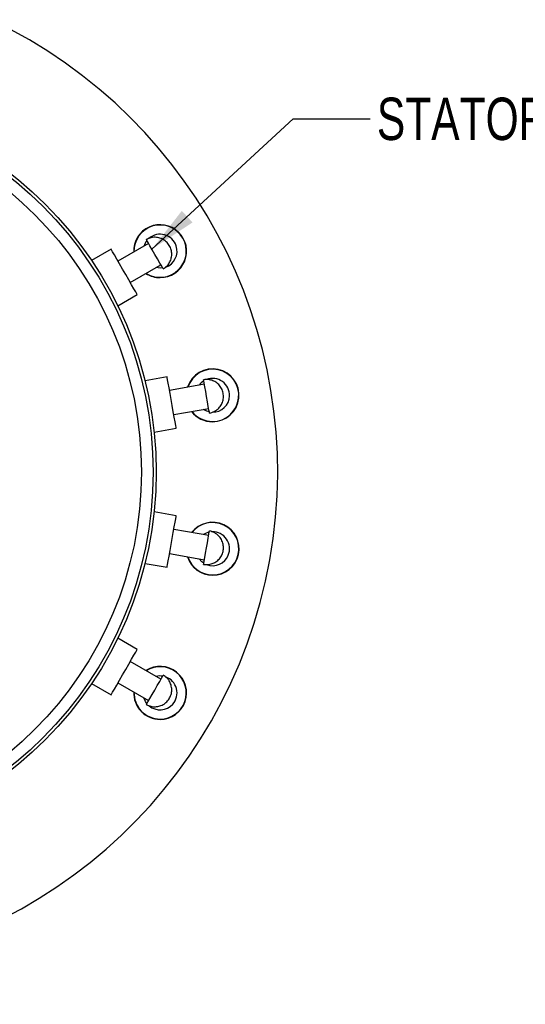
# Model space of a CAD drawing. Header units: inches. Extents: x 0.5 to 16.4, y 0.4 to 10.9.
# Tile 8 of 11: x 6.7 to 8.4, y 4.7 to 7.9. Entities that reach past the tile are written whole.
import ezdxf

# ---------------------------------------------------------------- set-up
doc = ezdxf.new("R2010")
doc.units = ezdxf.units.IN
doc.header["$MEASUREMENT"] = 0
doc.layers.add('DIMENSIONS', color=150, linetype='Continuous')
doc.layers.add('OBJECT', color=1, linetype='Continuous')
doc.styles.add('SLDTEXTSTYLE0', font='TXT', dxfattribs={"width": 0.75})
doc.dimstyles.new('SLDDIMSTYLE0', dxfattribs={"dimtxt": 0.137795, "dimasz": 0.156, "dimexe": 0, "dimexo": 0.0625, "dimgap": 0.034449, "dimtad": 0, "dimtih": 1, "dimtoh": 1, "dimdec": 3, "dimlfac": 0.5, "dimrnd": 1e-09, "dimzin": 12, "dimdsep": 46, "dimtxsty": 'SLDTEXTSTYLE0', "dimsah": 1, "dimcen": 0, "dimadec": 0, "dimazin": 3, "dimtfac": 1, "dimtdec": 3, "dimtofl": 0, "dimtmove": 0, "dimatfit": 3, "dimfxl": 0, "dimfrac": 2, "dimtolj": 1, "dimtzin": 12, "dimarcsym": 0})
doc.dimstyles.new('SLDDIMSTYLE1', dxfattribs={"dimtxt": 0.18, "dimasz": 0.156, "dimexe": 0, "dimexo": 0.0625, "dimgap": 0, "dimtad": 0, "dimtih": 1, "dimtoh": 1, "dimdec": 0, "dimrnd": 1e-09, "dimzin": 0, "dimdsep": 46, "dimtxsty": 'Standard', "dimsah": 1, "dimcen": 0.09, "dimadec": 0, "dimazin": 0, "dimtfac": 0.156, "dimtdec": 0, "dimtofl": 0, "dimtmove": 0, "dimatfit": 3, "dimfxl": 0, "dimfrac": 2, "dimtolj": 1, "dimtzin": 0, "dimarcsym": 0})

# ---------------------------------------------------------------- blocks, each defined once
blk = doc.blocks.new('_D')
at = {"layer": 'DIMENSIONS'}
for p, q in [((5.9297, 4.903), (5.9297, 3.9853)), ((5.9297, 3.9853), (6.1485, 3.9853))]:
    blk.add_line(p, q, dxfattribs=at)
blk.add_solid([(5.9297, 4.903), (5.9037, 4.747), (5.9557, 4.747)], dxfattribs=at)
at = {"layer": 'DIMENSIONS', "attachment_point": 1, "style": 'SLDTEXTSTYLE0'}
for s, insert, char_height in [('2X EQUALLY SPACED', (6.3603, 4.2733), 0.137795), ('4-40 CLEARANCE HOLES', (6.211, 4.0546), 0.137795), ('ON', (6.246, 3.8358), 0.1378), ('%%c', (6.5924, 3.8337), 0.1378), ('1.435 [36.45] B.C.', (6.8002, 3.8358), 0.137795)]:
    blk.add_mtext(s, dxfattribs=dict(at, insert=insert, char_height=char_height))

msp = doc.modelspace()

# ---------------------------------------------------------------- linework, layer by layer
at = {"layer": 'OBJECT', "linetype": 'Continuous', "lineweight": 25}
for p, q in [((7.01305, 7.17464), (6.94988, 7.13817)), ((7.13514, 7.19317), (7.03555, 7.13567)), ((7.07555, 7.06639), (7.17514, 7.12389)), ((7.18264, 7.1109), (7.18142, 7.11302)), ((7.03488, 6.99095), (7.09805, 7.02742)), ((7.19521, 6.76048), (7.12338, 6.74781)), ((7.31628, 6.73613), (7.20302, 6.71616)), ((7.21691, 6.63738), (7.33017, 6.65735)), ((7.33277, 6.64258), (7.33235, 6.645)), ((7.1529, 6.5804), (7.22473, 6.59306)), ((7.22473, 6.30899), (7.1529, 6.32166)), ((7.33017, 6.24471), (7.21691, 6.26468)), ((7.20302, 6.18589), (7.31628, 6.16592)), ((7.12338, 6.15424), (7.19521, 6.14158)), ((7.31367, 6.15115), (7.3141, 6.15357)), ((7.09805, 5.87464), (7.03488, 5.91111)), ((7.17514, 5.77817), (7.07555, 5.83567)), ((6.94988, 5.76389), (7.01305, 5.72742)), ((7.03555, 5.76639), (7.13514, 5.70889)), ((7.12764, 5.6959), (7.12887, 5.69802))]:
    msp.add_line(p, q, dxfattribs=at)
at = {"layer": 'OBJECT', "linetype": 'Continuous', "lineweight": 25, "flags": 128}
for points in [[(7.18142, 7.11302), (7.17762, 7.1196), (7.17162, 7.12999), (7.16401, 7.14317), (7.15553, 7.15786), (7.14702, 7.17261), (7.1393, 7.18598), (7.13313, 7.19666), (7.12911, 7.20362), (7.12765, 7.20615), (7.12764, 7.20616)], [(7.09805, 7.02742), (7.09682, 7.02956), (7.09318, 7.03585), (7.08736, 7.04593), (7.07969, 7.05921), (7.07062, 7.07493), (7.06067, 7.09216), (7.05043, 7.1099), (7.04048, 7.12713), (7.03141, 7.14284), (7.02374, 7.15613), (7.01792, 7.16621), (7.01429, 7.1725), (7.01305, 7.17464)], [(7.18076, 7.11416), (7.17253, 7.11353), (7.15977, 7.11501)], [(7.22473, 6.59306), (7.2243, 6.59549), (7.22304, 6.60265), (7.22102, 6.61411), (7.21835, 6.62922), (7.2152, 6.64709), (7.21175, 6.66668), (7.20819, 6.68686), (7.20473, 6.70645), (7.20158, 6.72432), (7.19892, 6.73943), (7.1969, 6.75089), (7.19564, 6.75805), (7.19521, 6.76048), (7.19521, 6.76048)], [(7.33235, 6.645), (7.33103, 6.65248), (7.32894, 6.66429), (7.3263, 6.67928), (7.32336, 6.69598), (7.3204, 6.71275), (7.31772, 6.72796), (7.31558, 6.74011), (7.31418, 6.74801), (7.31367, 6.7509), (7.31367, 6.7509)], [(7.33212, 6.64628), (7.32417, 6.64851), (7.31269, 6.65427)], [(7.19521, 6.14158), (7.19564, 6.14401), (7.1969, 6.15117), (7.19892, 6.16263), (7.20158, 6.17773), (7.20473, 6.1956), (7.20819, 6.2152), (7.21175, 6.23538), (7.2152, 6.25497), (7.21835, 6.27284), (7.22102, 6.28794), (7.22304, 6.29941), (7.2243, 6.30656), (7.22473, 6.30899), (7.22473, 6.30899)], [(7.3141, 6.15357), (7.31542, 6.16105), (7.3175, 6.17286), (7.32014, 6.18785), (7.32309, 6.20455), (7.32604, 6.22132), (7.32873, 6.23653), (7.33087, 6.24868), (7.33226, 6.25659), (7.33277, 6.25948), (7.33277, 6.25948)], [(7.31432, 6.15486), (7.30762, 6.15967), (7.2988, 6.16901)], [(7.01305, 5.72742), (7.01429, 5.72956), (7.01792, 5.73585), (7.02374, 5.74593), (7.03141, 5.75921), (7.04048, 5.77493), (7.05043, 5.79216), (7.06067, 5.8099), (7.07062, 5.82713), (7.07969, 5.84284), (7.08736, 5.85613), (7.09318, 5.86621), (7.09682, 5.8725), (7.09805, 5.87464)], [(7.12887, 5.69802), (7.13267, 5.7046), (7.13867, 5.71499), (7.14628, 5.72817), (7.15476, 5.74286), (7.16327, 5.75761), (7.17099, 5.77098), (7.17716, 5.78166), (7.18118, 5.78862), (7.18264, 5.79115), (7.18264, 5.79116)], [(7.12953, 5.69916), (7.12487, 5.70597), (7.11977, 5.71776)]]:
    msp.add_lwpolyline(points, dxfattribs=at)
at = {"layer": 'OBJECT', "linetype": 'Continuous', "lineweight": 25}
for radius in [1.23, 1.22, 1.182]:
    msp.add_circle((5.92972, 6.45103), radius, dxfattribs=at)
for centre, radius, start, end in [((5.92972, 6.45103), 1.6245, 270, 64.75903), ((7.17247, 7.16853), 0.086, 270, 182.28225), ((7.17247, 7.16853), 0.085, 238.07249, 181.92751), ((7.17247, 7.16853), 0.055, 141.32369, 163.34176), ((7.17247, 7.16853), 0.055, 18.07157, 131.2438), ((7.17247, 7.16853), 0.055, 289.27098, 18.07157), ((7.17247, 7.16853), 0.086, 237.71775, 270), ((7.34292, 6.70021), 0.086, 270, 162.28225), ((7.34292, 6.70021), 0.085, 270, 161.92751), ((7.34292, 6.70021), 0.055, 358.07157, 111.2438), ((7.34292, 6.70021), 0.055, 121.32369, 143.34176), ((7.34292, 6.70021), 0.055, 269.27098, 358.07157), ((7.34292, 6.70021), 0.086, 217.71775, 270), ((7.34292, 6.70021), 0.085, 218.07249, 270), ((7.34292, 6.20184), 0.086, 270, 142.28225), ((7.34292, 6.20184), 0.085, 270, 141.92751), ((7.34292, 6.20184), 0.055, 101.32369, 123.34176), ((7.34292, 6.20184), 0.055, 338.07157, 91.2438), ((7.34292, 6.20184), 0.086, 197.71775, 270), ((7.34292, 6.20184), 0.085, 198.07249, 270), ((7.34292, 6.20184), 0.055, 249.27098, 338.07157), ((7.17247, 5.73353), 0.086, 270, 122.28225), ((7.17247, 5.73353), 0.085, 270, 121.92751), ((7.17247, 5.73353), 0.055, 81.32369, 103.34176), ((7.17247, 5.73353), 0.055, 318.07157, 71.2438), ((7.17247, 5.73353), 0.086, 177.71775, 270), ((7.17247, 5.73353), 0.085, 178.07249, 270), ((7.17247, 5.73353), 0.055, 229.27098, 318.07157)]:
    msp.add_arc(centre, radius, start, end, dxfattribs=at)
for points, knots in [([(7.18264, 7.1109), (7.18713, 7.114), (7.19389, 7.11869), (7.2018, 7.12876), (7.20748, 7.13969), (7.21065, 7.15404), (7.20981, 7.16933), (7.20467, 7.18411), (7.1955, 7.197), (7.18295, 7.20687), (7.16837, 7.21267), (7.15455, 7.21398), (7.14069, 7.2123), (7.13256, 7.20847), (7.12764, 7.20616)], [0, 0, 0, 0, 0.0942146, 0.1422215, 0.2215571, 0.3066533, 0.3950851, 0.4848971, 0.5754821, 0.6667905, 0.7593578, 0.844747, 0.9060659, 1, 1, 1, 1]), ([(7.33277, 6.64258), (7.33805, 6.64396), (7.34601, 6.64606), (7.35689, 6.65281), (7.36596, 6.66113), (7.37384, 6.67354), (7.37829, 6.6882), (7.37851, 6.70384), (7.3743, 6.71908), (7.36588, 6.73266), (7.35416, 6.7431), (7.34163, 6.74905), (7.32803, 6.75221), (7.31908, 6.7514), (7.31367, 6.7509)], [0, 0, 0, 0, 0.0942152, 0.142222, 0.2215578, 0.3066534, 0.3950855, 0.4848975, 0.5754823, 0.6667913, 0.7593587, 0.844747, 0.9060664, 1, 1, 1, 1]), ([(7.31367, 6.15115), (7.3191, 6.15065), (7.3273, 6.1499), (7.33983, 6.15252), (7.3512, 6.15724), (7.36286, 6.1662), (7.37204, 6.17846), (7.3776, 6.19308), (7.37886, 6.20884), (7.3756, 6.22448), (7.36815, 6.23829), (7.35841, 6.24818), (7.34671, 6.2558), (7.33803, 6.25809), (7.33277, 6.25948)], [0, 0, 0, 0, 0.0942152, 0.1422214, 0.221557, 0.3066527, 0.395085, 0.4848971, 0.5754817, 0.6667904, 0.7593578, 0.8447471, 0.9060654, 1, 1, 1, 1]), ([(7.12764, 5.6959), (7.13258, 5.69357), (7.14002, 5.69006), (7.1527, 5.68824), (7.165, 5.68878), (7.17901, 5.69322), (7.19184, 5.70159), (7.20206, 5.71343), (7.20864, 5.72781), (7.21091, 5.74362), (7.20864, 5.75915), (7.20287, 5.77177), (7.19449, 5.78293), (7.18711, 5.78806), (7.18264, 5.79116)], [0, 0, 0, 0, 0.0942149, 0.1422215, 0.2215572, 0.306653, 0.3950852, 0.4848974, 0.5754821, 0.6667907, 0.7593585, 0.8447471, 0.9060657, 1, 1, 1, 1])]:
    msp.add_open_spline(points, degree=3, knots=knots, dxfattribs=at)

# ---------------------------------------------------------------- texts
at = {"layer": 'DIMENSIONS', "insert": (7.87653, 7.66728), "char_height": 0.1377953, "attachment_point": 1, "style": 'SLDTEXTSTYLE0'}
msp.add_mtext('STATOR SOLDER TERMINALS', dxfattribs=at)

# ---------------------------------------------------------------- dimensions: what is measured, and where the dimension line sits
at = {"layer": 'DIMENSIONS'}
dim = msp.add_diameter_dim_2p(p1=(5.92972, 5.12903), p2=(5.92972, 4.90303), text='2X EQUALLY SPACED\\P4-40 CLEARANCE HOLES\\PON %%c1.435 [36.45] B.C.', dimstyle='SLDDIMSTYLE0', dxfattribs=at)
dim.commit()
dim.dimension.update_dxf_attribs({"geometry": '_D', "text_midpoint": (7.27496, 3.98529), "dimtype": 163})

# ---------------------------------------------------------------- leaders
msp.add_leader([(7.14571, 7.17487), (7.60433, 7.59815), (7.85433, 7.59815)], dimstyle='SLDDIMSTYLE1', dxfattribs=at)

doc.saveas('drawing.dxf')
